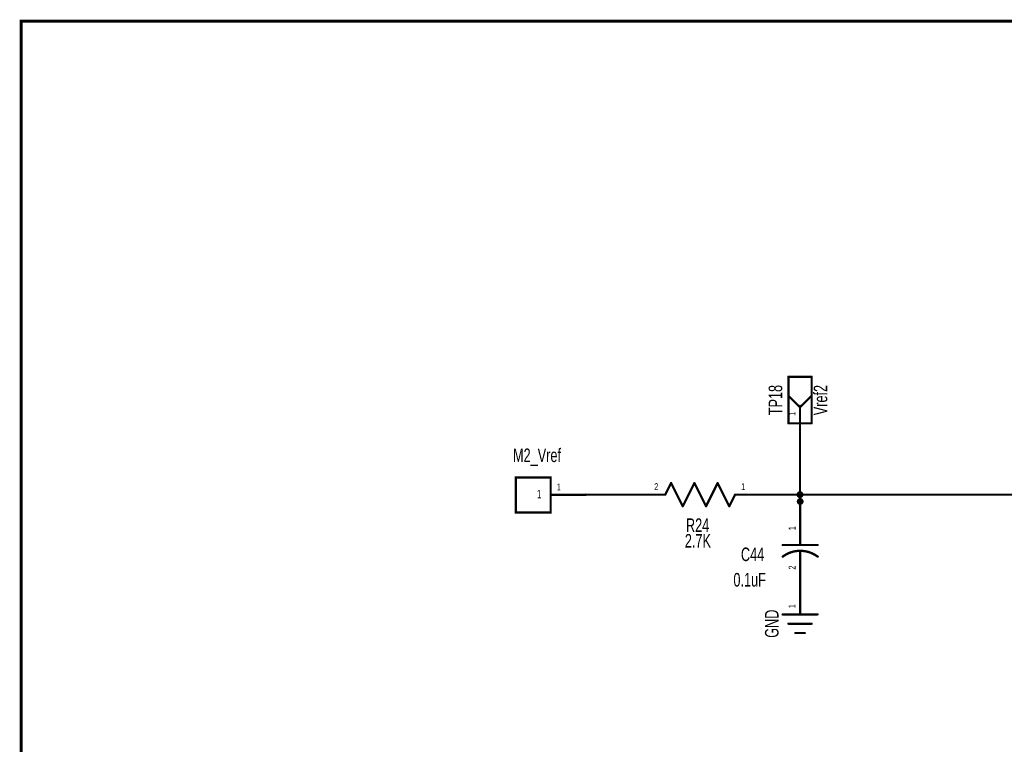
# Model space of a CAD drawing. Extents: x -2.1 to 9.4, y -2 to 6.
# Tile 2 of 7: x -2.1 to 2.1, y 2.9 to 6. Entities that reach past the tile are written whole.
import ezdxf
from ezdxf.enums import TextEntityAlignment as Align

# ---------------------------------------------------------------- set-up
doc = ezdxf.new("R2010")
doc.units = 0
for name, color, linetype in [('Element', 253, 'CONTINUOUS'), ('Net', 50, 'CONTINUOUS'), ('Pin', 50, 'CONTINUOUS'), ('Titles', 253, 'CONTINUOUS')]:
    doc.layers.add(name, color=color, linetype=linetype)

msp = doc.modelspace()

# ---------------------------------------------------------------- linework, layer by layer
at = {"layer": 'Element', "linetype": 'CONTINUOUS'}
for points, const_width in [([(1.1695, 4.509, 1), (1.1744, 4.509, 1), (1.1695, 4.509, 1)], 0.0049), ([(1.1695, 4.509, 1), (1.1744, 4.509, 1), (1.1695, 4.509, 1)], 0.0049), ([(1.2695, 4.509, 1), (1.2744, 4.509, 1), (1.2695, 4.509, 1)], 0.0049), ([(1.2695, 4.509, 1), (1.2744, 4.509, 1), (1.2695, 4.509, 1)], 0.0049), ([(1.1695, 4.4277, 1), (1.1744, 4.4277, 1), (1.1695, 4.4277, 1)], 0.0049), ([(1.2695, 4.4277, 1), (1.2744, 4.4277, 1), (1.2695, 4.4277, 1)], 0.0049), ([(1.2195, 4.384, 1), (1.2244, 4.384, 1), (1.2195, 4.384, 1)], 0.0049), ([(1.2195, 4.3777, 1), (1.2244, 4.3777, 1), (1.2195, 4.3777, 1)], 0.0049), ([(1.2195, 4.3777, 1), (1.2244, 4.3777, 1), (1.2195, 4.3777, 1)], 0.0049), ([(1.1695, 4.309, 1), (1.1744, 4.309, 1), (1.1695, 4.309, 1)], 0.0049), ([(1.1695, 4.309, 1), (1.1744, 4.309, 1), (1.1695, 4.309, 1)], 0.0049), ([(1.2195, 4.309, 1), (1.2244, 4.309, 1), (1.2195, 4.309, 1)], 0.0049), ([(1.2695, 4.309, 1), (1.2744, 4.309, 1), (1.2695, 4.309, 1)], 0.0049), ([(1.2695, 4.309, 1), (1.2744, 4.309, 1), (1.2695, 4.309, 1)], 0.0049), ([(0.6653, 4.0525, 1), (0.6703, 4.0525, 1), (0.6653, 4.0525, 1)], 0.0049), ([(0.6653, 4.0525, 1), (0.6703, 4.0525, 1), (0.6653, 4.0525, 1)], 0.0049), ([(0.7653, 4.0525, 1), (0.7703, 4.0525, 1), (0.7653, 4.0525, 1)], 0.0049), ([(0.7653, 4.0525, 1), (0.7703, 4.0525, 1), (0.7653, 4.0525, 1)], 0.0049), ([(0.8653, 4.0525, 1), (0.8703, 4.0525, 1), (0.8653, 4.0525, 1)], 0.0049), ([(0.8653, 4.0525, 1), (0.8703, 4.0525, 1), (0.8653, 4.0525, 1)], 0.0049), ([(0.6403, 4.0025, 1), (0.6453, 4.0025, 1), (0.6403, 4.0025, 1)], 0.0049), ([(0.9403, 4.0025, 1), (0.9453, 4.0025, 1), (0.9403, 4.0025, 1)], 0.0049), ([(0.7153, 3.9525, 1), (0.7203, 3.9525, 1), (0.7153, 3.9525, 1)], 0.0049), ([(0.7153, 3.9525, 1), (0.7203, 3.9525, 1), (0.7153, 3.9525, 1)], 0.0049), ([(0.8153, 3.9525, 1), (0.8203, 3.9525, 1), (0.8153, 3.9525, 1)], 0.0049), ([(0.8153, 3.9525, 1), (0.8203, 3.9525, 1), (0.8153, 3.9525, 1)], 0.0049), ([(0.9153, 3.9525, 1), (0.9203, 3.9525, 1), (0.9153, 3.9525, 1)], 0.0049), ([(0.9153, 3.9525, 1), (0.9203, 3.9525, 1), (0.9153, 3.9525, 1)], 0.0049), ([(1.2203, 3.8231, 1), (1.2252, 3.8231, 1), (1.2203, 3.8231, 1)], 0.0049), ([(1.1453, 3.7861, 1), (1.1502, 3.7861, 1), (1.1453, 3.7861, 1)], 0.0049), ([(1.2203, 3.7861, 1), (1.2252, 3.7861, 1), (1.2203, 3.7861, 1)], 0.0049), ([(1.2953, 3.7861, 1), (1.3002, 3.7861, 1), (1.2953, 3.7861, 1)], 0.0049), ([(1.145, 3.7359, 1), (1.15, 3.7359, 1), (1.145, 3.7359, 1)], 0.005), ([(1.2203, 3.7611, 1), (1.2252, 3.7611, 1), (1.2203, 3.7611, 1)], 0.0049), ([(1.2203, 3.7231, 1), (1.2252, 3.7231, 1), (1.2203, 3.7231, 1)], 0.0049), ([(1.2955, 3.7359, 1), (1.3005, 3.7359, 1), (1.2955, 3.7359, 1)], 0.005), ([(1.1448, 3.4877, 1), (1.1497, 3.4877, 1), (1.1448, 3.4877, 1)], 0.0049), ([(1.2948, 3.4877, 1), (1.2997, 3.4877, 1), (1.2948, 3.4877, 1)], 0.0049), ([(1.1698, 3.4477, 1), (1.1747, 3.4477, 1), (1.1698, 3.4477, 1)], 0.0049), ([(1.2698, 3.4477, 1), (1.2747, 3.4477, 1), (1.2698, 3.4477, 1)], 0.0049), ([(1.1998, 3.4077, 1), (1.2047, 3.4077, 1), (1.1998, 3.4077, 1)], 0.0049), ([(1.2398, 3.4077, 1), (1.2447, 3.4077, 1), (1.2398, 3.4077, 1)], 0.0049)]:
    msp.add_lwpolyline(points, format="xyb", dxfattribs=dict(at, const_width=const_width))
for points, const_width in [([(1.172, 4.509), (1.272, 4.509)], 0.0098), ([(1.172, 4.309), (1.172, 4.509)], 0.0098), ([(1.272, 4.509), (1.272, 4.309)], 0.0098), ([(1.172, 4.4277), (1.222, 4.3777)], 0.0098), ([(1.272, 4.4277), (1.222, 4.3777)], 0.0098), ([(1.222, 4.384), (1.222, 4.309)], 0.0098), ([(1.272, 4.309), (1.172, 4.309)], 0.0098), ([(0.1499, 4.0762), (0, 4.0762), (0, 3.9262), (0.1499, 3.9262), (0.1499, 4.0762)], 0.0098), ([(0.6678, 4.0525), (0.6428, 4.0025)], 0.0098), ([(0.7178, 3.9525), (0.6678, 4.0525)], 0.0098), ([(0.7678, 4.0525), (0.7178, 3.9525)], 0.0098), ([(0.8178, 3.9525), (0.7678, 4.0525)], 0.0098), ([(0.8678, 4.0525), (0.8178, 3.9525)], 0.0098), ([(0.9178, 3.9525), (0.8678, 4.0525)], 0.0098), ([(0.9428, 4.0025), (0.9178, 3.9525)], 0.0098), ([(1.2227, 3.8231), (1.2227, 3.7861)], 0.0098), ([(1.1477, 3.7861), (1.2977, 3.7861)], 0.0098), ([(1.298, 3.7359), (1.2914, 3.7405), (1.2845, 3.7447), (1.2773, 3.7485), (1.27, 3.7518), (1.2624, 3.7546), (1.2547, 3.7569), (1.2468, 3.7587), (1.2388, 3.76), (1.2308, 3.7608), (1.2227, 3.7611), (1.2147, 3.7608), (1.2066, 3.76), (1.1987, 3.7587), (1.1908, 3.7569), (1.1831, 3.7546), (1.1755, 3.7518), (1.1681, 3.7485), (1.161, 3.7447), (1.1541, 3.7405), (1.1475, 3.7359)], 0.01), ([(1.2227, 3.7611), (1.2227, 3.7231)], 0.0098), ([(1.1472, 3.4877), (1.2972, 3.4877)], 0.0098), ([(1.1722, 3.4477), (1.2722, 3.4477)], 0.0098), ([(1.2022, 3.4077), (1.2422, 3.4077)], 0.0098)]:
    msp.add_lwpolyline(points, dxfattribs=dict(at, const_width=const_width))
at = {"layer": 'Net', "linetype": 'CONTINUOUS', "const_width": 0.0049}
for points in [[(1.2195, 4.234, 1), (1.2244, 4.234, 1), (1.2195, 4.234, 1)], [(0.2974, 4.0025, 1), (0.3024, 4.0025, 1), (0.2974, 4.0025, 1)], [(0.4903, 4.0025, 1), (0.4953, 4.0025, 1), (0.4903, 4.0025, 1)], [(1.0903, 4.0025, 1), (1.0953, 4.0025, 1), (1.0903, 4.0025, 1)], [(1.2097, 4.0025, 1), (1.2146, 4.0025, 1), (1.2097, 4.0025, 1)], [(1.2195, 4.0025, 1), (1.2244, 4.0025, 1), (1.2195, 4.0025, 1)], [(1.2203, 4.0025, 1), (1.2252, 4.0025, 1), (1.2203, 4.0025, 1)], [(1.2203, 4.0025, 1), (1.2252, 4.0025, 1), (1.2203, 4.0025, 1)], [(1.2104, 3.9731, 1), (1.2154, 3.9731, 1), (1.2104, 3.9731, 1)], [(1.2195, 3.9731, 1), (1.2244, 3.9731, 1), (1.2195, 3.9731, 1)], [(1.2195, 3.9731, 1), (1.2244, 3.9731, 1), (1.2195, 3.9731, 1)], [(1.2203, 3.9731, 1), (1.2252, 3.9731, 1), (1.2203, 3.9731, 1)], [(1.2203, 3.9731, 1), (1.2252, 3.9731, 1), (1.2203, 3.9731, 1)], [(1.2203, 3.6377, 1), (1.2252, 3.6377, 1), (1.2203, 3.6377, 1)], [(1.2203, 3.5731, 1), (1.2252, 3.5731, 1), (1.2203, 3.5731, 1)]]:
    msp.add_lwpolyline(points, format="xyb", dxfattribs=at)
at = {"layer": 'Net', "linetype": 'CONTINUOUS', "const_width": 0.0098}
for points in [[(1.222, 4.234), (1.222, 3.9731)], [(0.2999, 4.0025), (0.4928, 4.0025)], [(1.0928, 4.0025), (1.2227, 4.0025)], [(1.2121, 4.0025), (1.2126, 3.9994), (1.214, 3.9967), (1.2162, 3.9945), (1.2189, 3.9931), (1.222, 3.9926), (1.225, 3.9931), (1.2277, 3.9945), (1.2299, 3.9967), (1.2313, 3.9994), (1.2318, 4.0025), (1.2313, 4.0055), (1.2299, 4.0083), (1.2277, 4.0105), (1.225, 4.0119), (1.222, 4.0123), (1.2189, 4.0119), (1.2162, 4.0105), (1.214, 4.0083), (1.2126, 4.0055), (1.2121, 4.0025)], [(1.2129, 3.9731), (1.2134, 3.97), (1.2148, 3.9673), (1.217, 3.9651), (1.2197, 3.9637), (1.2227, 3.9632), (1.2258, 3.9637), (1.2285, 3.9651), (1.2307, 3.9673), (1.2321, 3.97), (1.2326, 3.9731), (1.2321, 3.9761), (1.2307, 3.9788), (1.2285, 3.981), (1.2258, 3.9824), (1.2227, 3.9829), (1.2197, 3.9824), (1.217, 3.981), (1.2148, 3.9788), (1.2134, 3.9761), (1.2129, 3.9731)], [(2.2156, 4.0025), (1.222, 4.0025)], [(1.2227, 4.0025), (1.2227, 3.9731)], [(1.222, 3.9731), (1.2227, 3.9731)], [(1.2227, 3.6377), (1.2227, 3.5731)]]:
    msp.add_lwpolyline(points, dxfattribs=at)
at = {"layer": 'Pin', "linetype": 'CONTINUOUS', "const_width": 0.0049}
for points in [[(1.2195, 4.384, 1), (1.2244, 4.384, 1), (1.2195, 4.384, 1)], [(1.2195, 4.234, 1), (1.2244, 4.234, 1), (1.2195, 4.234, 1)], [(0.1474, 4.0012, 1), (0.1524, 4.0012, 1), (0.1474, 4.0012, 1)], [(0.2974, 4.0012, 1), (0.3024, 4.0012, 1), (0.2974, 4.0012, 1)], [(0.4903, 4.0025, 1), (0.4953, 4.0025, 1), (0.4903, 4.0025, 1)], [(0.6403, 4.0025, 1), (0.6453, 4.0025, 1), (0.6403, 4.0025, 1)], [(0.9403, 4.0025, 1), (0.9453, 4.0025, 1), (0.9403, 4.0025, 1)], [(1.0903, 4.0025, 1), (1.0953, 4.0025, 1), (1.0903, 4.0025, 1)], [(1.2203, 3.9731, 1), (1.2252, 3.9731, 1), (1.2203, 3.9731, 1)], [(1.2203, 3.8231, 1), (1.2252, 3.8231, 1), (1.2203, 3.8231, 1)], [(1.2203, 3.7231, 1), (1.2252, 3.7231, 1), (1.2203, 3.7231, 1)], [(1.2198, 3.6377, 1), (1.2247, 3.6377, 1), (1.2198, 3.6377, 1)], [(1.2203, 3.5731, 1), (1.2252, 3.5731, 1), (1.2203, 3.5731, 1)], [(1.2198, 3.4877, 1), (1.2247, 3.4877, 1), (1.2198, 3.4877, 1)]]:
    msp.add_lwpolyline(points, format="xyb", dxfattribs=at)
at = {"layer": 'Pin', "linetype": 'CONTINUOUS', "const_width": 0.0098}
for points in [[(1.222, 4.384), (1.222, 4.234)], [(0.1499, 4.0012), (0.2999, 4.0012)], [(0.6428, 4.0025), (0.4928, 4.0025)], [(0.9428, 4.0025), (1.0928, 4.0025)], [(1.2227, 3.8231), (1.2227, 3.9731)], [(1.2227, 3.7231), (1.2227, 3.5731)], [(1.2222, 3.4877), (1.2222, 3.6377)]]:
    msp.add_lwpolyline(points, dxfattribs=at)
at = {"layer": 'Titles', "linetype": 'CONTINUOUS', "const_width": 0.0131}
msp.add_lwpolyline([(9.3664, -2.0302), (-2.1266, -2.0302), (-2.1266, 6.0378), (9.3664, 6.0378), (9.3664, -2.0302)], dxfattribs=at)

# ---------------------------------------------------------------- texts
at = {"layer": 'Element', "width": 0.7}
for s, p in [('TP18', (1.1629, 4.409)), ('GND', (1.1472, 3.4477))]:
    msp.add_text(s, height=0.0583, rotation=90, dxfattribs=at).set_placement(p, align=Align.BOTTOM_CENTER)
msp.add_text('Vref2', height=0.0583, rotation=90, dxfattribs=at).set_placement((1.281, 4.409), align=Align.TOP_CENTER)
for s, p in [('M2_Vref', (0.0911, 4.1251)), ('R24', (0.7816, 3.8246)), ('C44', (1.0181, 3.6993)), ('0.1uF', (1.0054, 3.5899))]:
    msp.add_text(s, height=0.0583, dxfattribs=at).set_placement(p, align=Align.BOTTOM_CENTER)
msp.add_text('2.7K', height=0.0583, dxfattribs=at).set_placement((0.7829, 3.8332), align=Align.TOP_CENTER)
at = {"layer": 'Pin', "width": 0.7}
for s, p in [('1', (1.1728, 4.3413)), ('1', (1.1735, 3.8493)), ('2', (1.1735, 3.6804)), ('1', (1.173, 3.514))]:
    msp.add_text(s, height=0.0292, rotation=90, dxfattribs=at).set_placement(p, align=Align.TOP_LEFT)
for s, height, p in [('1', 0.0365, (0.0908, 4.0231)), ('1', 0.0292, (0.1761, 4.0504)), ('2', 0.0292, (0.5952, 4.0517)), ('1', 0.0292, (0.9691, 4.0517))]:
    msp.add_text(s, height=height, dxfattribs=at).set_placement(p, align=Align.TOP_LEFT)

doc.saveas('drawing.dxf')
